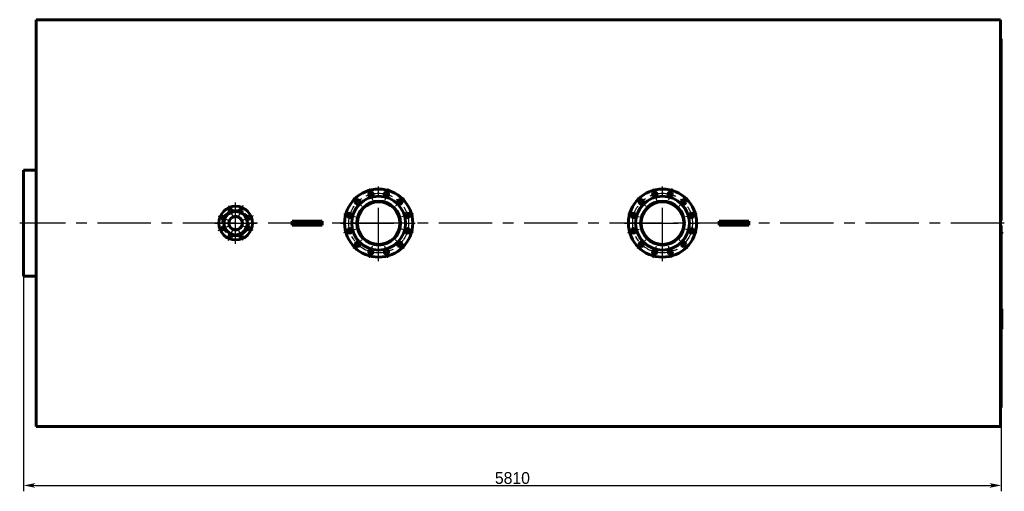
# Model space of a CAD drawing. Header units: millimetres. Extents: x 0 to 5695, y -175 to 841.
# Tile 6 of 6: x 5109 to 5695, y -159 to 121. Entities that reach past the tile are written whole.
import ezdxf

# ---------------------------------------------------------------- set-up
doc = ezdxf.new("R2010")
doc.units = ezdxf.units.MM
for name, pattern in [('CENTER2_per3_scale0.863225', [24.666667, 16.444444, -2.740741, 2.740741, -2.740741]), ('CENTER_per16_scale0.498956', [25.346941, 15.841838, -3.168368, 3.168368, -3.168368]), ('CENTER_per1_scale0.354331', [18, 11.25, -2.25, 2.25, -2.25]), ('CENTER_per1_scale0.511811', [26, 16.25, -3.25, 3.25, -3.25]), ('CENTER_per4_scale0.984252', [50, 31.25, -6.25, 6.25, -6.25]), ('CENTER_per71_scale0.998362', [50.716814, 31.698009, -6.339602, 6.339602, -6.339602]), ('CENTER_per8_scale0.996555', [50.625, 31.640625, -6.328125, 6.328125, -6.328125]), ('CENTER_pera_scale0.494739', [25.132741, 15.707963, -3.141593, 3.141593, -3.141593])]:
    doc.linetypes.add(name, pattern=pattern)
doc.styles.add('TextStyle_1', font='T-FLEX Type A.TTF', dxfattribs={"height": 7})
doc.dimstyles.new('DIM_ST_1', dxfattribs={"dimtxt": 7, "dimasz": 7, "dimexe": 3.5, "dimexo": 0, "dimgap": 0.875, "dimtad": 1, "dimlfac": 10, "dimrnd": 0.01, "dimdsep": 46, "dimtxsty": 'TextStyle_1', "dimblk": 'Arrow_3_C7_Status', "dimcen": 0.09, "dimclrd": 7, "dimclre": 7, "dimclrt": 7, "dimazin": 0, "dimtfac": 1, "dimtdec": 0, "dimtmove": 0, "dimatfit": 0, "dimldrblk": 'NONE', "dimfxl": 1, "dimtvp": 1, "dimtolj": 1, "dimarcsym": 0})

# ---------------------------------------------------------------- blocks, each defined once
blk = doc.blocks.new('Arrow_3_C7_Status')
at = {"color": 7, "linetype": 'Continuous', "lineweight": 0}
blk.add_line((-1, 0), (-0.8, 0), dxfattribs=at)
at = {"color": 7}
blk.add_solid([(-1, -0.2), (0, 0), (-0.8, 0), (-1, 0.2)], dxfattribs=at)
blk = doc.blocks.new('*D14')
at = {"color": 7, "lineweight": -2}
for p, q in [((-290.71, 0), (-290.71, -159.46)), ((290.29, -109.65), (290.29, -159.46)), ((-283.71, -155.96), (283.29, -155.96))]:
    blk.add_line(p, q, dxfattribs=at)
at = {"layer": 'Defpoints', "color": 0}
for p in [(-290.71, 0), (290.29, -109.65), (290.29, -155.96)]:
    blk.add_point(p, dxfattribs=at)
at = {"color": 7, "lineweight": -2, "xscale": 7, "yscale": 7, "zscale": 7}
for p, rotation in [((-290.71, -155.96), 180), ((290.29, -155.96), 360)]:
    blk.add_blockref('Arrow_3_C7_Status', p, dxfattribs=dict(at, rotation=rotation))
at = {"color": 7, "insert": (-0.21, -151.59), "char_height": 7, "attachment_point": 5, "style": 'TextStyle_1'}
blk.add_mtext('\\A1;5810{\\H0.5x;\\S^ ;}', dxfattribs=at)
blk = doc.blocks.new('_None')
blk = doc.blocks.new('Проекция_18')
at = {"color": 7, "linetype": 'Continuous', "lineweight": 60}
for p, q in [((-283.31, 0), (-283.31, 120.95)), ((289.79, 120.95), (-283.31, 120.95)), ((289.79, -120.95), (289.79, 120.95)), ((290.29, 109.65), (289.79, 109.65)), ((290.29, 2.1116), (290.29, 109.65)), ((-290.71, 31.5), (-290.71, -31.5)), ((-283.31, 31.5), (-290.71, 31.5)), ((-129.0478, 1.25), (-131.0863, 1.25)), ((-115.3722, 1.25), (-129.0478, 1.25)), ((-113.3337, 1.25), (-115.3722, 1.25)), ((122.6137, 1.25), (124.6522, 1.25)), ((124.6522, 1.25), (138.3278, 1.25)), ((138.3278, 1.25), (140.3663, 1.25)), ((290.29, 1.5), (289.79, 1.5)), ((290.29, 2.1116), (290.29, 1.5)), ((-283.31, 0), (-283.31, -120.95)), ((-129.0478, -1.25), (-131.0863, -1.25)), ((-115.3722, -1.25), (-129.0478, -1.25)), ((-113.3337, -1.25), (-115.3722, -1.25)), ((122.6137, -1.25), (124.6522, -1.25)), ((124.6522, -1.25), (138.3278, -1.25)), ((138.3278, -1.25), (140.3663, -1.25)), ((289.79, -1.5), (290.29, -1.5)), ((290.29, -1.5), (290.29, -2.1116)), ((290.29, -2.1116), (290.29, -109.65)), ((290.71, -5.4804), (290.29, -5.4804)), ((290.71, -5.5), (290.29, -5.5)), ((290.71, -5.4989), (290.71, -5.4804)), ((290.71, -6.1892), (290.71, -5.5)), ((290.71, -6.1892), (290.29, -6.1892)), ((290.71, -6.1892), (290.29, -6.1892)), ((290.71, -6.1927), (290.29, -6.1927)), ((290.71, -6.2098), (290.29, -6.2098)), ((290.71, -6.1892), (290.71, -6.1892)), ((290.71, -6.1927), (290.71, -6.1905)), ((290.71, -6.2098), (290.71, -6.1927)), ((-283.31, -31.5), (-290.71, -31.5)), ((290.71, -51), (290.29, -51)), ((290.71, -52.2603), (290.71, -51)), ((290.71, -52.8709), (290.71, -52.2603)), ((290.71, -52.8709), (290.29, -52.8709)), ((290.71, -52.872), (290.29, -52.872)), ((290.71, -52.8928), (290.29, -52.8928)), ((290.71, -53.1276), (290.29, -53.1276)), ((290.71, -54.0745), (290.29, -54.0745)), ((290.71, -54.27), (290.29, -54.27)), ((290.71, -54.3481), (290.29, -54.3481)), ((290.71, -55.1896), (290.29, -55.1896)), ((290.71, -57.3327), (290.29, -57.3327)), ((290.71, -52.872), (290.71, -52.8719)), ((290.71, -52.8928), (290.71, -52.872)), ((290.71, -54.0745), (290.71, -53.1276)), ((290.71, -54.27), (290.71, -54.0745)), ((290.71, -54.3472), (290.71, -54.2702)), ((290.71, -54.3893), (290.71, -54.3481)), ((290.71, -54.9495), (290.71, -54.3893)), ((290.71, -55.0127), (290.71, -54.9495)), ((290.71, -55.1878), (290.71, -55.0127)), ((290.71, -55.2296), (290.71, -55.1896)), ((290.71, -55.7929), (290.71, -55.2296)), ((290.71, -55.8547), (290.71, -55.7929)), ((290.71, -56.0379), (290.71, -55.8547)), ((290.71, -56.1202), (290.71, -56.0393)), ((290.71, -56.8953), (290.71, -56.1202)), ((290.71, -57.3315), (290.71, -56.8953)), ((290.71, -58.2808), (290.71, -57.3327)), ((290.71, -58.2798), (290.71, -58.2761)), ((290.71, -59.5393), (290.71, -58.2808)), ((290.71, -59.5393), (290.29, -59.5393)), ((290.71, -59.8901), (290.29, -59.8901)), ((290.71, -61.2013), (290.29, -61.2013)), ((290.71, -61.2013), (290.29, -61.2013)), ((290.71, -61.5116), (290.29, -61.5116)), ((290.71, -62.4993), (290.29, -62.4993)), ((290.71, -63), (290.29, -63)), ((290.71, -59.8901), (290.71, -59.5393)), ((290.71, -61.2013), (290.71, -59.8901)), ((290.71, -61.2013), (290.71, -61.2013)), ((290.71, -62.4993), (290.71, -61.5116)), ((290.71, -63), (290.71, -62.4993)), ((289.79, -109.65), (290.29, -109.65)), ((-283.31, -120.95), (289.79, -120.95))]:
    blk.add_line(p, q, dxfattribs=at)
at = {"color": 7, "linetype": 'CENTER_per1_scale0.511811', "lineweight": 25}
for p, q in [((-85.2444, 20.6547), (-83.3637, 13.6357)), ((-74.1756, 20.6547), (-76.0563, 13.6357)), ((83.4556, 20.6547), (85.3363, 13.6357)), ((94.5244, 20.6547), (92.6437, 13.6357)), ((-94.8303, 15.1203), (-89.692, 9.982)), ((-64.5897, 15.1203), (-69.728, 9.982)), ((73.8697, 15.1203), (79.008, 9.982)), ((104.1103, 15.1203), (98.972, 9.982)), ((-100.3647, 5.5344), (-93.3457, 3.6537)), ((-59.0553, 5.5344), (-66.0743, 3.6537)), ((68.3353, 5.5344), (75.3543, 3.6537)), ((109.6447, 5.5344), (102.6257, 3.6537)), ((-100.3647, -5.5344), (-93.3457, -3.6537)), ((-59.0553, -5.5344), (-66.0743, -3.6537)), ((68.3353, -5.5344), (75.3543, -3.6537)), ((109.6447, -5.5344), (102.6257, -3.6537)), ((-94.8303, -15.1203), (-89.692, -9.982)), ((-64.5897, -15.1203), (-69.728, -9.982)), ((73.8697, -15.1203), (79.008, -9.982)), ((104.1103, -15.1203), (98.972, -9.982)), ((-85.2444, -20.6547), (-83.3637, -13.6357)), ((-74.1756, -20.6547), (-76.0563, -13.6357)), ((83.4556, -20.6547), (85.3363, -13.6357)), ((94.5244, -20.6547), (92.6437, -13.6357))]:
    blk.add_line(p, q, dxfattribs=at)
at = {"color": 7, "linetype": 'CENTER_per8_scale0.996555', "lineweight": 25}
for p, q in [((-79.71, -22.5833), (-79.71, 22.5833)), ((88.99, -22.5833), (88.99, 22.5833)), ((-102.2933, 0), (-57.1267, 0)), ((66.4067, 0), (111.5733, 0))]:
    blk.add_line(p, q, dxfattribs=at)
at = {"color": 7, "linetype": 'CENTER_per4_scale0.984252', "lineweight": 25}
for p, q in [((-164.71, -12.3333), (-164.71, 12.3333)), ((-177.0433, 0), (-152.3767, 0))]:
    blk.add_line(p, q, dxfattribs=at)
at = {"color": 7, "linetype": 'CENTER_per1_scale0.354331', "lineweight": 25}
for p, q in [((-169.0088, 10.3782), (-166.5341, 4.4038)), ((-160.4112, 10.3782), (-162.8859, 4.4038)), ((-175.0882, 4.2988), (-169.1138, 1.8241)), ((-154.3318, 4.2988), (-160.3062, 1.8241)), ((-175.0882, -4.2988), (-169.1138, -1.8241)), ((-169.0088, -10.3782), (-166.5341, -4.4038)), ((-160.4112, -10.3782), (-162.8859, -4.4038)), ((-154.3318, -4.2988), (-160.3062, -1.8241))]:
    blk.add_line(p, q, dxfattribs=at)
at = {"color": 7, "linetype": 'CENTER2_per3_scale0.863225', "lineweight": 25}
blk.add_line((-280.9767, 0), (-293.0433, 0), dxfattribs=at)
at = {"color": 7, "linetype": 'CENTER_per71_scale0.998362', "lineweight": 25}
blk.add_line((292.1233, 0), (-285.6433, 0), dxfattribs=at)
at = {"color": 7, "lineweight": 60, "flags": 128}
blk.add_lwpolyline([(290.71, -56.0393), (290.52, -56.0393), (290.29, -56.0393)], dxfattribs=at)
at = {"color": 7, "linetype": 'Continuous', "lineweight": 60}
for centre, radius in [((-79.71, 0), 20.25), ((-84.304, 17.1452), 1.3), ((-75.116, 17.1452), 1.3), ((88.99, 0), 20.25), ((84.396, 17.1452), 1.3), ((93.584, 17.1452), 1.3), ((-79.71, 0), 16), ((-92.2611, 12.5511), 1.3), ((-79.71, 0), 13.02), ((-79.71, 0), 12.65), ((-67.1589, 12.5511), 1.3), ((88.99, 0), 16), ((76.4389, 12.5511), 1.3), ((88.99, 0), 13.02), ((88.99, 0), 12.65), ((101.5411, 12.5511), 1.3), ((-164.71, 0), 10), ((-164.71, 0), 7.05), ((-164.71, 0), 6.9), ((-167.7715, 7.391), 0.9), ((-161.6485, 7.391), 0.9), ((-96.8552, 4.594), 1.3), ((-62.5648, 4.594), 1.3), ((71.8448, 4.594), 1.3), ((106.1352, 4.594), 1.3), ((-172.101, 3.0615), 0.9), ((-164.71, 0), 4.125), ((-164.71, 0), 3.945), ((-157.319, 3.0615), 0.9), ((-172.101, -3.0615), 0.9), ((-157.319, -3.0615), 0.9), ((-96.8552, -4.594), 1.3), ((-62.5648, -4.594), 1.3), ((71.8448, -4.594), 1.3), ((106.1352, -4.594), 1.3), ((-167.7715, -7.391), 0.9), ((-161.6485, -7.391), 0.9), ((-92.2611, -12.5511), 1.3), ((-67.1589, -12.5511), 1.3), ((76.4389, -12.5511), 1.3), ((101.5411, -12.5511), 1.3), ((-84.304, -17.1452), 1.3), ((-75.116, -17.1452), 1.3), ((84.396, -17.1452), 1.3), ((93.584, -17.1452), 1.3)]:
    blk.add_circle(centre, radius, dxfattribs=at)
at = {"color": 7, "linetype": 'CENTER_per16_scale0.498956', "lineweight": 25}
for centre in [(-79.71, 0), (88.99, 0)]:
    blk.add_circle(centre, 17.75, dxfattribs=at)
at = {"color": 7, "linetype": 'CENTER_pera_scale0.494739', "lineweight": 25}
blk.add_circle((-164.71, 0), 8, dxfattribs=at)
at = {"color": 7, "linetype": 'Continuous', "lineweight": 60}
for centre, start_param, end_param in [((-157.5831, 0), 4.71238898, 4.72272401), ((-86.8369, 0), 1.56046129, 1.57079633), ((96.1169, 0), 4.71238898, 4.72272401), ((166.8631, 0), 1.56046129, 1.57079633), ((-157.5831, 0), 4.70205395, 4.71238898), ((-86.8369, 0), 1.57079633, 1.58113136), ((96.1169, 0), 4.70205395, 4.71238898), ((166.8631, 0), 1.57079633, 1.58113136)]:
    blk.add_ellipse(centre, major_axis=(0, 120.95), ratio=0.21908434, start_param=start_param, end_param=end_param, dxfattribs=at)
dim = blk.add_linear_dim(base=(290.29, -155.96), p1=(-290.71, 0), p2=(290.29, -109.65), text='<>{\\H0.5x;\\S^ ;}', dimstyle='DIM_ST_1')
dim.commit()
dim.dimension.update_dxf_attribs({"geometry": '*D14', "text_midpoint": (-0.21, -155.96), "dimtype": 160})

msp = doc.modelspace()

# ---------------------------------------------------------------- block references
msp.add_blockref('Проекция_18', (5402.454, 0))

doc.saveas('drawing.dxf')
